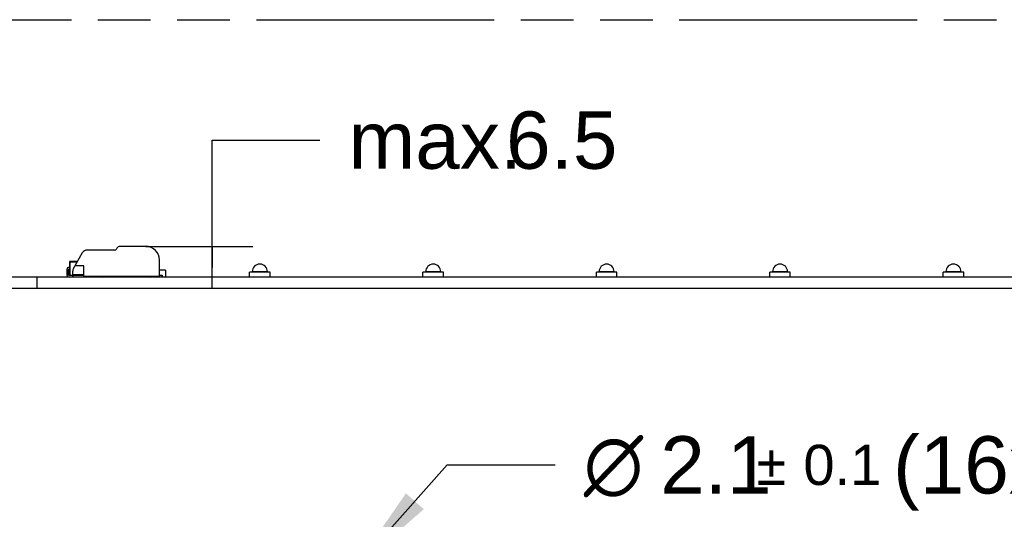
# Model space of a CAD drawing. Header units: millimetres. Extents: x 0 to 210, y 0 to 297.
# Tile 5 of 13: x 72 to 108, y 164 to 183. Entities that reach past the tile are written whole.
import ezdxf
from ezdxf.enums import TextEntityAlignment as Align

# ---------------------------------------------------------------- set-up
doc = ezdxf.new("R2010")
doc.units = ezdxf.units.MM
doc.header["$LTSCALE"] = 19.36
doc.linetypes.add('PHANTOM', pattern=[0.8, 0.45, -0.05, 0.1, -0.05, 0.1, -0.05])
doc.layers.get('0').update_dxf_attribs({"linetype": 'CONTINUOUS'})
doc.layers.add('DEFAULT_3', color=7, linetype='PHANTOM')
doc.layers.add('Z_DIM_2D', color=7, linetype='CONTINUOUS')
doc.styles.add('TEXTSTYLE_3', font='helveticaneueltw1g-ltcn.otf')
doc.styles.add('TEXTSTYLE_4', font='gdt', dxfattribs={"width": 0.7})
doc.dimstyles.new('DIMSTYLE_4', dxfattribs={"dimtxt": 2.1, "dimasz": 3.5, "dimexe": 1.5, "dimexo": 0, "dimtad": 1, "dimdec": 3, "dimlfac": 4, "dimdsep": 46, "dimtxsty": 'TEXTSTYLE_3', "dimblk": '_FILLED', "dimblk1": '_FILLED', "dimblk2": '_FILLED', "dimcen": 0.09, "dimclrt": 5, "dimazin": 2, "dimtol": 1, "dimtp": 0.1, "dimtm": 0.1, "dimtfac": 1, "dimtdec": 3, "dimtofl": 0, "dimtmove": 0, "dimatfit": 1, "dimldrblk": '_FILLED', "dimfxl": 0, "dimtolj": 1, "dimarcsym": 0})
doc.dimstyles.new('DIMSTYLE_5', dxfattribs={"dimtxt": 2.1, "dimasz": 3.5, "dimexe": 1.5, "dimexo": 0, "dimgap": 1.05, "dimtad": 1, "dimdec": 3, "dimlfac": 4, "dimdsep": 46, "dimtxsty": 'TEXTSTYLE_3', "dimblk": '_FILLED', "dimblk1": '_FILLED', "dimblk2": '_FILLED', "dimcen": 0.09, "dimclrt": 5, "dimazin": 2, "dimtol": 1, "dimtp": 0.15, "dimtm": 0.15, "dimtfac": 1, "dimtdec": 3, "dimtofl": 0, "dimtmove": 0, "dimatfit": 3, "dimldrblk": '_FILLED', "dimfxl": 0, "dimtolj": 1, "dimarcsym": 0})
doc.dimstyles.new('DIMSTYLE_6', dxfattribs={"dimtxt": 2.1, "dimasz": 3.5, "dimexe": 1.5, "dimexo": 0, "dimgap": 1.05, "dimtad": 1, "dimdec": 3, "dimlfac": 4, "dimdsep": 46, "dimtxsty": 'TEXTSTYLE_3', "dimblk": '_FILLED', "dimblk1": '_FILLED', "dimblk2": '_FILLED', "dimcen": 0.09, "dimclrt": 5, "dimazin": 2, "dimtp": 0.2, "dimtm": 0.2, "dimtfac": 1, "dimtdec": 3, "dimtofl": 0, "dimtmove": 0, "dimatfit": 3, "dimldrblk": '_FILLED', "dimfxl": 0, "dimtolj": 1, "dimarcsym": 0})

# ---------------------------------------------------------------- blocks, each defined once
blk = doc.blocks.new('_FILLED')
at = {"color": 0, "linetype": 'ByBlock'}
blk.add_solid([(0, 0), (-1, 0.125), (-1, -0.125)], dxfattribs=at)
blk = doc.blocks.new('*D21')
at = {"layer": 'Z_DIM_2D', "color": 2, "linetype": 'Continuous', "transparency": 16777216}
for p, q in [((84.58, 162.429), (88.094, 166.376)), ((88.094, 166.376), (92.044, 166.376))]:
    blk.add_line(p, q, dxfattribs=at)
at = {"layer": 'Z_DIM_2D', "color": 2, "linetype": 'Continuous', "transparency": 16777216, "xscale": 3.5, "yscale": 3.5, "zscale": 3.5, "rotation": 228.3222107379}
blk.add_blockref('_FILLED', (84.58, 162.429), dxfattribs=at)
at = {"layer": 'Z_DIM_2D', "color": 5, "linetype": 'Continuous', "transparency": 16777216}
for s, height, style, p in [(' (16x)', 2.1, 'TEXTSTYLE_3', (103.604, 165.326)), ('2.1', 2.1, 'TEXTSTYLE_3', (95.894, 165.326)), ('`', 1.47, 'TEXTSTYLE_4', (99.42, 165.641)), ('0.1', 1.47, 'TEXTSTYLE_3', (101.135, 165.641)), ('n', 2.1, 'TEXTSTYLE_4', (93.094, 165.326))]:
    blk.add_text(s, height=height, dxfattribs=dict(at, style=style)).set_placement(p)
blk = doc.blocks.new('*D23')
at = {"layer": 'Z_DIM_2D', "color": 2, "linetype": 'Continuous', "transparency": 16777216}
for p, q in [((71.65, 175.794), (67.7, 175.794)), ((71.65, 173.047), (71.65, 175.794)), ((73.081, 173.254), (70.15, 173.254)), ((71.65, 173.254), (71.65, 173.047)), ((73.081, 172.841), (70.15, 172.841)), ((71.65, 172.841), (71.65, 173.047))]:
    blk.add_line(p, q, dxfattribs=at)
at = {"layer": 'Z_DIM_2D', "color": 5, "linetype": 'Continuous', "transparency": 16777216}
for s, height, style, p in [('1.65', 2.1, 'TEXTSTYLE_3', (61.479, 174.744)), ('`', 1.47, 'TEXTSTYLE_4', (63.194, 175.059)), ('0.15', 1.47, 'TEXTSTYLE_3', (66.65, 175.059))]:
    blk.add_text(s, height=height, dxfattribs=dict(at, style=style)).set_placement(p, align=Align.RIGHT)
blk = doc.blocks.new('_NONE')
blk = doc.blocks.new('*D24')
at = {"layer": 'Z_DIM_2D', "color": 2, "linetype": 'Continuous', "transparency": 16777216}
for p, q in [((79.48, 173.61), (79.48, 178.27)), ((79.48, 178.27), (83.43, 178.27)), ((77.056, 174.379), (80.98, 174.379)), ((79.48, 174.379), (79.48, 173.61)), ((79.48, 172.841), (79.48, 173.61))]:
    blk.add_line(p, q, dxfattribs=at)
at = {"layer": 'Z_DIM_2D', "color": 5, "linetype": 'Continuous', "transparency": 16777216, "style": 'TEXTSTYLE_3'}
for s, p in [('6.5', (90.248, 177.22)), ('max. ', (84.48, 177.22))]:
    blk.add_text(s, height=2.1, dxfattribs=at).set_placement(p)

msp = doc.modelspace()

# ---------------------------------------------------------------- linework, layer by layer
at = {"color": 7, "linetype": 'Continuous'}
for p, q in [((74.40598, 173.56343), (74.74348, 174.14799)), ((75.92699, 174.24174), (74.90586, 174.24174)), ((75.99916, 174.31674), (75.97029, 174.26674)), ((77.05586, 174.37924), (76.10741, 174.37924)), ((74.26418, 173.80842), (74.26418, 173.32924)), ((74.55945, 173.82924), (74.28501, 173.82924)), ((77.55586, 173.29174), (77.55586, 173.87924)), ((74.16836, 173.53549), (74.16836, 173.32924)), ((74.23086, 173.32924), (74.23086, 173.53549)), ((74.24336, 173.61049), (74.26418, 173.61049)), ((74.26418, 173.54799), (74.24336, 173.54799)), ((74.38086, 173.35424), (74.38086, 173.46968)), ((74.78086, 173.66049), (74.46202, 173.66049)), ((74.78086, 173.29174), (74.78086, 173.66049)), ((77.77461, 173.50424), (77.55586, 173.50424)), ((77.77461, 173.50424), (77.77461, 173.25374)), ((80.85586, 173.25374), (80.85586, 173.42874)), ((81.60586, 173.42874), (80.85586, 173.42874)), ((80.95586, 173.42874), (80.95586, 173.45374)), ((81.50586, 173.42874), (81.50586, 173.45374)), ((81.60586, 173.25374), (81.60586, 173.42874)), ((87.20586, 173.25374), (87.20586, 173.42874)), ((87.95586, 173.42874), (87.20586, 173.42874)), ((87.30586, 173.42874), (87.30586, 173.45374)), ((87.85586, 173.42874), (87.85586, 173.45374)), ((87.95586, 173.25374), (87.95586, 173.42874)), ((93.55586, 173.25374), (93.55586, 173.42874)), ((94.30586, 173.42874), (93.55586, 173.42874)), ((93.65586, 173.42874), (93.65586, 173.45374)), ((94.20586, 173.42874), (94.20586, 173.45374)), ((94.30586, 173.25374), (94.30586, 173.42874)), ((99.90586, 173.25374), (99.90586, 173.42874)), ((100.65586, 173.42874), (99.90586, 173.42874)), ((100.00586, 173.42874), (100.00586, 173.45374)), ((100.55586, 173.42874), (100.55586, 173.45374)), ((100.65586, 173.25374), (100.65586, 173.42874)), ((107.00586, 173.42874), (106.25586, 173.42874)), ((106.25586, 173.25374), (106.25586, 173.42874)), ((106.35586, 173.42874), (106.35586, 173.45374)), ((106.90586, 173.42874), (106.90586, 173.45374)), ((107.00586, 173.25374), (107.00586, 173.42874)), ((73.08086, 172.84124), (73.08086, 173.25374)), ((128.83086, 173.25374), (73.08086, 173.25374)), ((74.38086, 173.31674), (74.24336, 173.31674)), ((74.26418, 173.32924), (74.78086, 173.32924)), ((74.38086, 173.35424), (74.78086, 173.35424)), ((74.38086, 173.29174), (74.38086, 173.32924)), ((74.38086, 173.29174), (74.41886, 173.25374)), ((74.78086, 173.29174), (77.55586, 173.29174)), ((75.411, 173.2683), (75.46128, 173.29174)), ((76.29961, 173.25374), (76.29961, 173.29174)), ((77.01211, 173.29174), (77.01211, 173.25374)), ((77.06211, 173.25374), (77.06211, 173.29174)), ((77.55586, 173.32924), (77.65586, 173.32924)), ((77.61786, 173.25374), (77.65586, 173.29174)), ((77.65586, 173.32924), (77.65586, 173.29174)), ((80.99961, 173.25374), (80.99961, 173.25874)), ((80.99961, 173.25874), (81.47461, 173.25874)), ((81.47461, 173.25374), (81.47461, 173.25874)), ((128.83086, 172.84124), (73.08086, 172.84124))]:
    msp.add_line(p, q, dxfattribs=at)
at = {"color": 9, "linetype": 'Continuous'}
for p, q in [((74.26418, 173.80842), (74.54743, 173.80842)), ((74.28501, 173.32924), (74.28501, 173.82906)), ((80.95586, 173.45374), (81.50586, 173.45374)), ((87.30586, 173.45374), (87.85586, 173.45374)), ((93.65586, 173.45374), (94.20586, 173.45374)), ((100.00586, 173.45374), (100.55586, 173.45374)), ((106.35586, 173.45374), (106.90586, 173.45374))]:
    msp.add_line(p, q, dxfattribs=at)
at = {"color": 7, "linetype": 'Continuous'}
for centre, radius, start, end in [((74.90586, 174.05424), 0.1875, 90, 150), ((75.92699, 174.29174), 0.05, 270, 330), ((76.10741, 174.25424), 0.125, 90, 150), ((77.05586, 173.87924), 0.5, 0, 90), ((74.28501, 173.80842), 0.02083, 90, 180), ((74.24336, 173.53549), 0.075, 90, 180), ((74.24336, 173.53549), 0.0125, 90, 180), ((74.56836, 173.46968), 0.1875, 150, 180), ((81.23086, 173.45374), 0.275, 0, 180), ((87.58086, 173.45374), 0.275, 0, 180), ((93.93086, 173.45374), 0.275, 0, 180), ((100.28086, 173.45374), 0.275, 0, 180), ((106.63086, 173.45374), 0.275, 0, 180), ((74.24336, 173.32924), 0.075, 180, 270), ((74.24336, 173.32924), 0.0125, 180, 270), ((75.46836, 173.32924), 0.075, 270, 329.879449), ((77.23086, 173.44174), 0.1875, 233.174027, 270)]:
    msp.add_arc(centre, radius, start, end, dxfattribs=at)
at = {"layer": 'DEFAULT_3', "color": 91, "linetype": 'PHANTOM', "true_color": 0x80ff80}
msp.add_line((50.12864, 182.68), (150.12864, 182.68), dxfattribs=at)

# ---------------------------------------------------------------- dimensions: what is measured, and where the dimension line sits
at = {"layer": 'Z_DIM_2D', "color": 2, "linetype": 'Continuous'}
dim = msp.add_linear_dim(base=(79.48039, 174.37924), p1=(73.08086, 172.84124), p2=(77.05586, 174.37924), angle=90, text='max. <>', dimstyle='DIMSTYLE_6', override={"dimtad": 0, "dimtih": 1, "dimtoh": 1, "dimblk1": 'NONE', "dimblk2": 'NONE', "dimsah": 1}, dxfattribs=at)
dim.commit()
dim.dimension.update_dxf_attribs({"geometry": '*D24', "text_midpoint": (89.12703, 178.26952), "dimtype": 160})
dim = msp.add_linear_dim(base=(71.64981, 173.25374), p1=(70.14981, 172.84124), p2=(70.14981, 173.25374), angle=90, dimstyle='DIMSTYLE_5', override={"dimtad": 0, "dimtih": 1, "dimtoh": 1, "dimblk1": 'NONE', "dimblk2": 'NONE', "dimsah": 1}, dxfattribs=at)
dim.commit()
dim.dimension.update_dxf_attribs({"geometry": '*D23', "text_midpoint": (61.59623, 175.79388), "dimtype": 160})
dim = msp.add_diameter_dim_2p(p1=(84.58041, 162.42899), p2=(84.23131, 162.03687), text='%%c<> (16x)', dimstyle='DIMSTYLE_4', override={"dimtad": 0, "dimtih": 1, "dimtoh": 1, "dimpost": '<>'}, dxfattribs=at)
dim.commit()
dim.dimension.update_dxf_attribs({"geometry": '*D21', "text_midpoint": (101.30707, 166.37603), "dimtype": 163})

doc.saveas('drawing.dxf')
